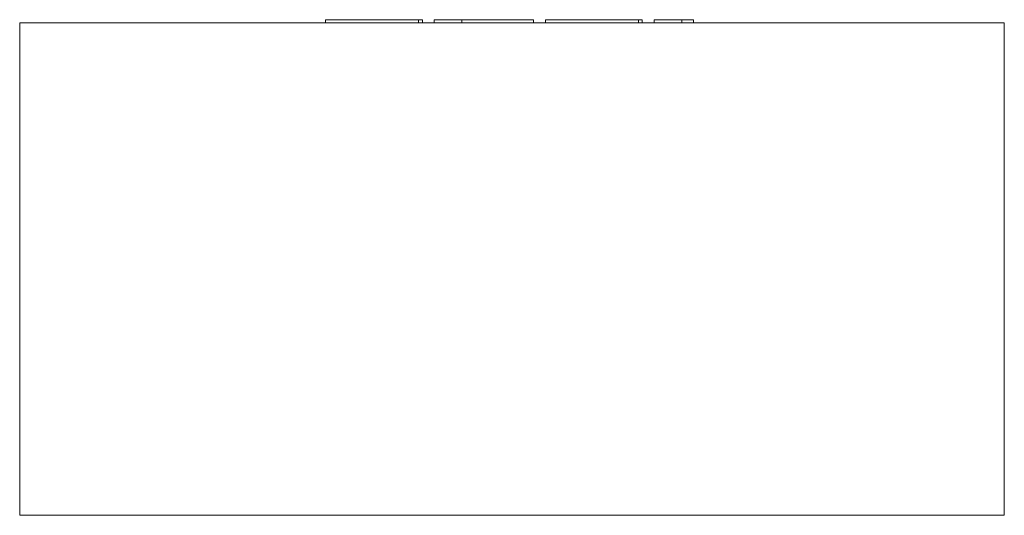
# Model space of a CAD drawing. Header units: millimetres. Extents: x -300 to 300, y 100 to 402.
import ezdxf

# ---------------------------------------------------------------- set-up
doc = ezdxf.new("R2010")
doc.units = ezdxf.units.MM

# ---------------------------------------------------------------- blocks, each defined once
blk = doc.blocks.new('RSen_56_ME_FB_LOD200 - convector_jaga - know0_03006006 - wall mounted - 06_jaga_knockonwood_lxhxd 600x300x108 mm-333917-back')
at = {"lineweight": 18}
for p, q in [((-300, 400), (300, 400)), ((-300, 400), (-300, 100)), ((300, 100), (300, 400)), ((300, 100), (-300, 100))]:
    blk.add_line(p, q, dxfattribs=at)
blk = doc.blocks.new('RSen_55_GM_FB_logo - SH_jaga - standard-260147-back')
at = {"lineweight": 18}
for p, q in [((-113.63, 402), (-113.63, 400)), ((-113.63, 402), (-101.73, 402)), ((-101.73, 402), (-68.67, 402)), ((-68.67, 402), (-56.94, 402)), ((-56.94, 400), (-56.94, 402)), ((-56.94, 402), (-54.61, 402)), ((-54.61, 400), (-54.61, 402)), ((-47.36, 402), (-30.52, 402)), ((-47.36, 400), (-47.36, 402)), ((-30.52, 402), (-30.52, 400)), ((-30.52, 402), (-22.97, 402)), ((-30.52, 400), (-30.52, 402)), ((-22.97, 402), (-2.79, 402)), ((-2.79, 402), (13, 402)), ((13, 400), (13, 402)), ((20.33, 402), (20.33, 400)), ((20.33, 402), (32.24, 402)), ((32.24, 402), (65.3, 402)), ((65.3, 402), (77.03, 402)), ((77.02, 402), (79.35, 402)), ((77.03, 400), (77.03, 402)), ((79.35, 400), (79.35, 402)), ((86.66, 402), (103.4, 402)), ((86.66, 400), (86.66, 402)), ((103.4, 402), (107.33, 402)), ((103.4, 402), (103.4, 400)), ((107.33, 402), (110.65, 402)), ((110.65, 400), (110.65, 402))]:
    blk.add_line(p, q, dxfattribs=at)

msp = doc.modelspace()

# ---------------------------------------------------------------- block references
at = {"lineweight": 18}
for name in ['RSen_56_ME_FB_LOD200 - convector_jaga - know0_03006006 - wall mounted - 06_jaga_knockonwood_lxhxd 600x300x108 mm-333917-back', 'RSen_55_GM_FB_logo - SH_jaga - standard-260147-back']:
    msp.add_blockref(name, (0, 0), dxfattribs=at)

doc.saveas('drawing.dxf')
